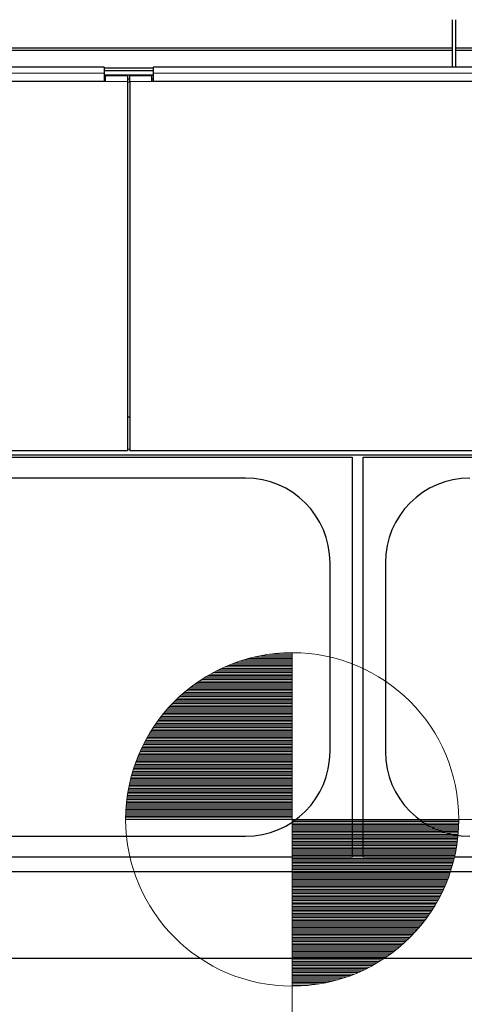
# Model space of a CAD drawing. Header units: inches. Extents: x 0 to 17820, y -10 to 12600.
# Tile 41 of 116: x 3271 to 3671, y 9114 to 10000. Entities that reach past the tile are written whole.
import ezdxf

# ---------------------------------------------------------------- set-up
doc = ezdxf.new("R2010")
doc.units = ezdxf.units.IN
doc.layers.add('1', color=7, linetype='Continuous', true_color=0xffffff)
doc.layers.add('254', color=7, linetype='Continuous', true_color=0xffffff)
doc.styles.add('latin_extended', font='simplex.shx')
doc.dimstyles.get("Standard").update_dxf_attribs({"dimtxt": 0.18, "dimasz": 0.18, "dimexe": 0.18, "dimexo": 0.0625, "dimgap": 0.09, "dimtad": 0, "dimtih": 1, "dimtoh": 1, "dimdec": 4, "dimzin": 0, "dimdsep": 46, "dimtxsty": 'Standard', "dimcen": 0.09, "dimadec": 0, "dimazin": 0, "dimtfac": 1, "dimtdec": 4, "dimtofl": 0, "dimtmove": 0, "dimatfit": 3, "dimfxl": 1, "dimtolj": 1, "dimtzin": 0, "dimarcsym": 0})

# ---------------------------------------------------------------- blocks, each defined once
blk = doc.blocks.new('HATCH1')
at = {"color": 3, "lineweight": 13}
for p, q in [((115.895, 314.183), (117.204, 314.183)), ((116.063, 314.225), (117.204, 314.225)), ((116.261, 314.267), (117.204, 314.267)), ((116.518, 314.31), (117.204, 314.31)), ((116.979, 314.352), (117.204, 314.352)), ((115.086, 313.886), (117.204, 313.886)), ((115.179, 313.929), (117.204, 313.929)), ((115.278, 313.971), (117.204, 313.971)), ((115.383, 314.013), (117.204, 314.013)), ((115.495, 314.056), (117.204, 314.056)), ((115.616, 314.098), (117.204, 314.098)), ((115.748, 314.14), (117.204, 314.14)), ((114.543, 313.59), (117.204, 313.59)), ((114.612, 313.632), (117.204, 313.632)), ((114.683, 313.675), (117.204, 313.675)), ((114.757, 313.717), (117.204, 313.717)), ((114.834, 313.759), (117.204, 313.759)), ((114.914, 313.802), (117.204, 313.802)), ((114.998, 313.844), (117.204, 313.844)), ((114.122, 313.294), (117.204, 313.294)), ((114.177, 313.336), (117.204, 313.336)), ((114.233, 313.378), (117.204, 313.378)), ((114.291, 313.421), (117.204, 313.421)), ((114.351, 313.463), (117.204, 313.463)), ((114.413, 313.505), (117.204, 313.505)), ((114.477, 313.548), (117.204, 313.548)), ((113.777, 312.997), (117.204, 312.997)), ((113.822, 313.04), (117.204, 313.04)), ((113.869, 313.082), (117.204, 313.082)), ((113.917, 313.124), (117.204, 313.124)), ((113.966, 313.167), (117.204, 313.167)), ((114.017, 313.209), (117.204, 313.209)), ((114.068, 313.251), (117.204, 313.251)), ((113.487, 312.701), (117.204, 312.701)), ((113.526, 312.743), (117.204, 312.743)), ((113.565, 312.786), (117.204, 312.786)), ((113.605, 312.828), (117.204, 312.828)), ((113.647, 312.87), (117.204, 312.87)), ((113.689, 312.913), (117.204, 312.913)), ((113.732, 312.955), (117.204, 312.955)), ((113.241, 312.405), (117.204, 312.405)), ((113.274, 312.447), (117.204, 312.447)), ((113.307, 312.489), (117.204, 312.489)), ((113.342, 312.532), (117.204, 312.532)), ((113.377, 312.574), (117.204, 312.574)), ((113.413, 312.616), (117.204, 312.616)), ((113.45, 312.659), (117.204, 312.659)), ((113.029, 312.108), (117.204, 312.108)), ((113.058, 312.151), (117.204, 312.151)), ((113.087, 312.193), (117.204, 312.193)), ((113.116, 312.235), (117.204, 312.235)), ((113.146, 312.278), (117.204, 312.278)), ((113.177, 312.32), (117.204, 312.32)), ((113.208, 312.362), (117.204, 312.362)), ((112.849, 311.812), (117.204, 311.812)), ((112.873, 311.854), (117.204, 311.854)), ((112.897, 311.897), (117.204, 311.897)), ((112.923, 311.939), (117.204, 311.939)), ((112.949, 311.981), (117.204, 311.981)), ((112.975, 312.024), (117.204, 312.024)), ((113.002, 312.066), (117.204, 312.066)), ((112.694, 311.516), (117.204, 311.516)), ((112.715, 311.558), (117.204, 311.558)), ((112.736, 311.6), (117.204, 311.6)), ((112.757, 311.643), (117.204, 311.643)), ((112.779, 311.685), (117.204, 311.685)), ((112.802, 311.727), (117.204, 311.727)), ((112.825, 311.77), (117.204, 311.77)), ((112.564, 311.22), (117.204, 311.22)), ((112.581, 311.262), (117.204, 311.262)), ((112.599, 311.304), (117.204, 311.304)), ((112.617, 311.347), (117.204, 311.347)), ((112.636, 311.389), (117.204, 311.389)), ((112.655, 311.431), (117.204, 311.431)), ((112.674, 311.473), (117.204, 311.473)), ((112.456, 310.923), (117.204, 310.923)), ((112.47, 310.966), (117.204, 310.966)), ((112.485, 311.008), (117.204, 311.008)), ((112.5, 311.05), (117.204, 311.05)), ((112.515, 311.093), (117.204, 311.093)), ((112.531, 311.135), (117.204, 311.135)), ((112.547, 311.177), (117.204, 311.177)), ((112.368, 310.627), (117.204, 310.627)), ((112.38, 310.669), (117.204, 310.669)), ((112.391, 310.712), (117.204, 310.712)), ((112.403, 310.754), (117.204, 310.754)), ((112.416, 310.796), (117.204, 310.796)), ((112.429, 310.839), (117.204, 310.839)), ((112.442, 310.881), (117.204, 310.881)), ((112.3, 310.331), (117.204, 310.331)), ((112.309, 310.373), (117.204, 310.373)), ((112.318, 310.415), (117.204, 310.415)), ((112.327, 310.458), (117.204, 310.458)), ((112.337, 310.5), (117.204, 310.5)), ((112.347, 310.542), (117.204, 310.542)), ((112.357, 310.585), (117.204, 310.585)), ((112.25, 310.034), (117.204, 310.034)), ((112.256, 310.077), (117.204, 310.077)), ((112.263, 310.119), (117.204, 310.119)), ((112.269, 310.161), (117.204, 310.161)), ((112.277, 310.204), (117.204, 310.204)), ((112.284, 310.246), (117.204, 310.246)), ((112.292, 310.288), (117.204, 310.288)), ((112.219, 309.738), (117.204, 309.738)), ((112.222, 309.78), (117.204, 309.78)), ((112.226, 309.823), (117.204, 309.823)), ((112.23, 309.865), (117.204, 309.865)), ((112.235, 309.907), (117.204, 309.907)), ((112.24, 309.95), (117.204, 309.95)), ((112.245, 309.992), (117.204, 309.992)), ((112.205, 309.442), (117.204, 309.442)), ((112.206, 309.484), (117.204, 309.484)), ((112.207, 309.526), (117.204, 309.526)), ((112.209, 309.569), (117.204, 309.569)), ((112.211, 309.611), (117.204, 309.611)), ((112.213, 309.653), (117.204, 309.653)), ((112.216, 309.696), (117.204, 309.696)), ((112.204, 309.357), (117.204, 309.357)), ((112.205, 309.399), (117.204, 309.399))]:
    blk.add_line(p, q, dxfattribs=at)
blk = doc.blocks.new('HATCH3')
at = {"color": 3, "lineweight": 13}
for p, q in [((117.204, 309.332), (122.204, 309.332)), ((117.204, 309.29), (122.204, 309.29)), ((117.204, 309.248), (122.203, 309.248)), ((117.204, 309.205), (122.202, 309.205)), ((117.204, 309.163), (122.201, 309.163)), ((117.204, 309.121), (122.199, 309.121)), ((117.204, 309.078), (122.197, 309.078)), ((117.204, 309.036), (122.194, 309.036)), ((117.204, 308.994), (122.191, 308.994)), ((117.204, 308.951), (122.188, 308.951)), ((117.204, 308.909), (122.184, 308.909)), ((117.204, 308.867), (122.18, 308.867)), ((117.204, 308.824), (122.176, 308.824)), ((117.204, 308.782), (122.171, 308.782)), ((117.204, 308.74), (122.166, 308.74)), ((117.204, 308.697), (122.161, 308.697)), ((117.204, 308.655), (122.155, 308.655)), ((117.204, 308.613), (122.149, 308.613)), ((117.204, 308.57), (122.142, 308.57)), ((117.204, 308.528), (122.135, 308.528)), ((117.204, 308.486), (122.128, 308.486)), ((117.204, 308.443), (122.12, 308.443)), ((117.204, 308.401), (122.112, 308.401)), ((117.204, 308.359), (122.104, 308.359)), ((117.204, 308.316), (122.095, 308.316)), ((117.204, 308.274), (122.086, 308.274)), ((117.204, 308.232), (122.076, 308.232)), ((117.204, 308.189), (122.066, 308.189)), ((117.204, 308.147), (122.056, 308.147)), ((117.204, 308.105), (122.045, 308.105)), ((117.204, 308.062), (122.034, 308.062)), ((117.204, 308.02), (122.022, 308.02)), ((117.204, 307.978), (122.01, 307.978)), ((117.204, 307.935), (121.998, 307.935)), ((117.204, 307.893), (121.985, 307.893)), ((117.204, 307.851), (121.972, 307.851)), ((117.204, 307.808), (121.959, 307.808)), ((117.204, 307.766), (121.945, 307.766)), ((117.204, 307.724), (121.93, 307.724)), ((117.204, 307.681), (121.915, 307.681)), ((117.204, 307.639), (121.9, 307.639)), ((117.204, 307.597), (121.884, 307.597)), ((117.204, 307.554), (121.868, 307.554)), ((117.204, 307.512), (121.852, 307.512)), ((117.204, 307.47), (121.835, 307.47)), ((117.204, 307.427), (121.817, 307.427)), ((117.204, 307.385), (121.799, 307.385)), ((117.204, 307.343), (121.781, 307.343)), ((117.204, 307.3), (121.762, 307.3)), ((117.204, 307.258), (121.743, 307.258)), ((117.204, 307.216), (121.723, 307.216)), ((117.204, 307.173), (121.702, 307.173)), ((117.204, 307.131), (121.682, 307.131)), ((117.204, 307.089), (121.66, 307.089)), ((117.204, 307.047), (121.638, 307.047)), ((117.204, 307.004), (121.616, 307.004)), ((117.204, 306.962), (121.593, 306.962)), ((117.204, 306.92), (121.57, 306.92)), ((117.204, 306.877), (121.546, 306.877)), ((117.204, 306.835), (121.522, 306.835)), ((117.204, 306.793), (121.497, 306.793)), ((117.204, 306.75), (121.471, 306.75)), ((117.204, 306.708), (121.445, 306.708)), ((117.204, 306.666), (121.418, 306.666)), ((117.204, 306.623), (121.391, 306.623)), ((117.204, 306.581), (121.363, 306.581)), ((117.204, 306.539), (121.334, 306.539)), ((117.204, 306.496), (121.305, 306.496)), ((117.204, 306.454), (121.275, 306.454)), ((117.204, 306.412), (121.245, 306.412)), ((117.204, 306.369), (121.213, 306.369)), ((117.204, 306.327), (121.182, 306.327)), ((117.204, 306.285), (121.149, 306.285)), ((117.204, 306.242), (121.116, 306.242)), ((117.204, 306.2), (121.082, 306.2)), ((117.204, 306.158), (121.047, 306.158)), ((117.204, 306.115), (121.011, 306.115)), ((117.204, 306.073), (120.975, 306.073)), ((117.204, 306.031), (120.937, 306.031)), ((117.204, 305.988), (120.899, 305.988)), ((117.204, 305.946), (120.86, 305.946)), ((117.204, 305.904), (120.82, 305.904)), ((117.204, 305.861), (120.779, 305.861)), ((117.204, 305.819), (120.737, 305.819)), ((117.204, 305.777), (120.694, 305.777)), ((117.204, 305.734), (120.65, 305.734)), ((117.204, 305.692), (120.605, 305.692)), ((117.204, 305.65), (120.559, 305.65)), ((117.204, 305.607), (120.512, 305.607)), ((117.204, 305.565), (120.463, 305.565)), ((117.204, 305.523), (120.413, 305.523)), ((117.204, 305.48), (120.362, 305.48)), ((117.204, 305.438), (120.309, 305.438)), ((117.204, 305.396), (120.255, 305.396)), ((117.204, 305.353), (120.199, 305.353)), ((117.204, 305.311), (120.142, 305.311)), ((117.204, 305.269), (120.083, 305.269)), ((117.204, 305.226), (120.022, 305.226)), ((117.204, 305.184), (119.959, 305.184)), ((117.204, 305.142), (119.893, 305.142)), ((117.204, 305.099), (119.826, 305.099)), ((117.204, 305.057), (119.756, 305.057)), ((117.204, 305.015), (119.683, 305.015)), ((117.204, 304.972), (119.607, 304.972)), ((117.204, 304.93), (119.529, 304.93)), ((117.204, 304.888), (119.446, 304.888)), ((117.204, 304.845), (119.36, 304.845)), ((117.204, 304.803), (119.269, 304.803)), ((117.204, 304.761), (119.173, 304.761)), ((117.204, 304.718), (119.071, 304.718)), ((117.204, 304.676), (118.962, 304.676)), ((117.204, 304.634), (118.845, 304.634)), ((117.204, 304.591), (118.717, 304.591)), ((117.204, 304.549), (118.577, 304.549)), ((117.204, 304.507), (118.419, 304.507)), ((117.204, 304.464), (118.235, 304.464)), ((117.204, 304.422), (118.008, 304.422)), ((117.204, 304.38), (117.68, 304.38))]:
    blk.add_line(p, q, dxfattribs=at)
blk = doc.blocks.new('_U1')
at = {"layer": '254', "color": 3, "linetype": 'Continuous', "lineweight": 13, "transparency": 16777216}
for p, q in [((3912.93, 9280.7), (3912.93, 11785.66)), ((3546.09, 9280.7), (3942.93, 9280.7)), ((3912.93, 9175.7), (3912.93, 8778.65)), ((5283.09, 8673.65), (3882.93, 8673.65))]:
    blk.add_line(p, q, dxfattribs=at)
at = {"layer": '254', "color": 3, "transparency": 16777216}
for points in [[(3930.43, 9175.7), (3895.43, 9175.7), (3912.93, 9280.7)], [(3895.43, 8778.65), (3930.43, 8778.65), (3912.93, 8673.65)]]:
    blk.add_solid(points, dxfattribs=at)
at = {"layer": 'Defpoints', "color": 0, "transparency": 16777216}
for p in [(3516.09, 9280.7), (3912.93, 8673.65), (5313.09, 8673.65)]:
    blk.add_point(p, dxfattribs=at)
at = {"layer": '254', "color": 2, "lineweight": 13, "transparency": 16777216, "insert": (3755.43, 11463.16), "char_height": 105, "attachment_point": 1, "rotation": 90, "style": 'latin_extended'}
blk.add_mtext('\\A1;607', dxfattribs=at)
blk = doc.blocks.new('_U9')
at = {"layer": '254', "color": 3, "linetype": 'Continuous', "lineweight": 13, "transparency": 16777216}
for p, q in [((6468.59, 10266.59), (6468.59, 6950.65)), ((761.09, 8418.65), (761.09, 6950.65)), ((6363.59, 6980.65), (866.09, 6980.65))]:
    blk.add_line(p, q, dxfattribs=at)
at = {"layer": '254', "color": 3, "transparency": 16777216}
for points in [[(866.09, 6998.15), (866.09, 6963.15), (761.09, 6980.65)], [(6363.59, 6963.15), (6363.59, 6998.15), (6468.59, 6980.65)]]:
    blk.add_solid(points, dxfattribs=at)
at = {"layer": 'Defpoints', "color": 0, "transparency": 16777216}
for p in [(6468.59, 10296.59), (761.09, 8448.65), (761.09, 6980.65)]:
    blk.add_point(p, dxfattribs=at)
at = {"layer": '254', "color": 2, "lineweight": 13, "transparency": 16777216, "insert": (3429.84, 7138.15), "char_height": 105, "attachment_point": 1, "style": 'latin_extended'}
blk.add_mtext('\\A1;5707', dxfattribs=at)
blk = doc.blocks.new('_U10')
at = {"layer": '254', "color": 3, "linetype": 'Continuous', "lineweight": 13, "transparency": 16777216}
for p, q in [((3516.09, 9250.7), (3516.09, 7168.55)), ((1464.89, 8643.65), (1464.89, 7168.55)), ((3411.09, 7198.55), (1569.89, 7198.55))]:
    blk.add_line(p, q, dxfattribs=at)
at = {"layer": '254', "color": 3, "transparency": 16777216}
for points in [[(1569.89, 7216.05), (1569.89, 7181.05), (1464.89, 7198.55)], [(3411.09, 7181.05), (3411.09, 7216.05), (3516.09, 7198.55)]]:
    blk.add_solid(points, dxfattribs=at)
at = {"layer": 'Defpoints', "color": 0, "transparency": 16777216}
for p in [(3516.09, 9280.7), (1464.89, 8673.65), (1464.89, 7198.55)]:
    blk.add_point(p, dxfattribs=at)
at = {"layer": '254', "color": 2, "lineweight": 13, "transparency": 16777216, "insert": (2327.99, 7356.05), "char_height": 105, "attachment_point": 1, "style": 'latin_extended'}
blk.add_mtext('\\A1;2051', dxfattribs=at)

msp = doc.modelspace()

# ---------------------------------------------------------------- linework, layer by layer
at = {"layer": '1', "color": 2, "linetype": 'Continuous', "lineweight": 25}
for p, q in [((3660.59, 9974.621), (3660.59, 10000.163)), ((3663.59, 9974.621), (3663.59, 10000.163)), ((3660.59, 9974.621), (2683.59, 9974.621)), ((3660.59, 9972.357), (3660.59, 9974.621)), ((3663.59, 9972.357), (3663.59, 9974.621)), ((4640.59, 9974.621), (3663.59, 9974.621)), ((3660.59, 9972.357), (2683.59, 9972.357)), ((3660.59, 9957.416), (3660.59, 9972.357)), ((3663.59, 9957.416), (3663.59, 9972.357)), ((4640.59, 9972.357), (3663.59, 9972.357)), ((3346.84, 9957.415), (2763.84, 9957.415)), ((3346.84, 9957.415), (3346.84, 9952.043)), ((3390.84, 9956.612), (3346.84, 9956.612)), ((3973.84, 9957.415), (3390.84, 9957.415)), ((3390.84, 9957.415), (3390.84, 9952.043)), ((3390.84, 9954.013), (3346.84, 9954.013)), ((3346.84, 9952.043), (3346.84, 9944.529)), ((3390.836, 9950.309), (3346.851, 9950.309)), ((3367.84, 9949.604), (3347.84, 9949.604)), ((3347.84, 9949.604), (3347.84, 9944.524)), ((3367.84, 9949.604), (3367.84, 9944.524)), ((3389.84, 9949.604), (3369.84, 9949.604)), ((3369.84, 9944.524), (3369.84, 9949.604)), ((3389.84, 9944.524), (3389.84, 9949.604)), ((3390.84, 9952.043), (3390.84, 9944.529)), ((3347.84, 9944.524), (2762.84, 9944.524)), ((3346.84, 9944.529), (2763.84, 9944.529)), ((3347.84, 9946.604), (3346.84, 9946.604)), ((3369.84, 9946.604), (3367.84, 9946.604)), ((3367.84, 9944.524), (3367.84, 9612.154)), ((3369.84, 9944.524), (3369.84, 9612.154)), ((3390.84, 9946.604), (3389.84, 9946.604)), ((3974.84, 9944.524), (3389.84, 9944.524)), ((3973.84, 9944.529), (3390.84, 9944.529)), ((3369.84, 9642.552), (3367.84, 9642.552)), ((3367.84, 9612.154), (2742.84, 9612.154)), ((3994.84, 9612.154), (3369.84, 9612.154)), ((2739.84, 9608.568), (3989.84, 9608.568)), ((3090.09, 9606.649), (3570.09, 9606.649)), ((3570.09, 9606.649), (3570.09, 9246.649)), ((3580.09, 9246.649), (3580.09, 9606.649)), ((3580.09, 9606.649), (4060.09, 9606.649)), ((3474.09, 9587.749), (3186.09, 9587.749)), ((3550.19, 9341.649), (3550.19, 9511.649)), ((3599.99, 9511.649), (3599.99, 9341.649)), ((3186.09, 9265.549), (3474.09, 9265.549)), ((3570.09, 9246.649), (3090.09, 9246.649)), ((4060.09, 9246.649), (3580.09, 9246.649)), ((4645.09, 9233.649), (1592.638, 9233.649)), ((4645.09, 9155.707), (1704.633, 9155.707))]:
    msp.add_line(p, q, dxfattribs=at)
at = {"layer": '1', "color": 110, "linetype": 'Continuous', "lineweight": 13}
for p, q in [((3367.84, 9944.524), (3347.84, 9944.524)), ((3389.84, 9944.524), (3369.84, 9944.524)), ((3369.82, 9613.837), (3367.828, 9613.837))]:
    msp.add_line(p, q, dxfattribs=at)
at = {"layer": '1', "color": 2, "linetype": 'Continuous', "lineweight": 25}
for centre, start, end in [((3474.09, 9511.649), 0, 90), ((3676.09, 9511.649), 90, 180), ((3474.09, 9341.649), 270, 0), ((3676.09, 9341.649), 180, 270)]:
    msp.add_arc(centre, 76.1, start, end, dxfattribs=at)
at = {"layer": '1', "color": 110, "linetype": 'Continuous', "lineweight": 13}
for points, degree in [([(3346.84, 9952.043), (2763.84, 9952.043)], 1), ([(3973.84, 9952.043), (3390.84, 9952.043)], 1), ([(3367.84, 9944.06), (3368.506, 9944.06), (3369.173, 9944.06), (3369.84, 9944.06)], 3)]:
    msp.add_open_spline(points, degree=degree, dxfattribs=at)
at = {"layer": '254', "color": 3, "linetype": 'Continuous', "lineweight": 13}
for p, q in [((3516.13, 9130.71), (3516.13, 9430.71)), ((3366.13, 9280.71), (3666.13, 9280.71))]:
    msp.add_line(p, q, dxfattribs=at)
msp.add_circle((3516.13, 9280.71), 150, dxfattribs=at)

# ---------------------------------------------------------------- block references
at = {"layer": '254', "color": 3, "linetype": 'Continuous', "lineweight": 13, "xscale": 30, "yscale": 30, "zscale": 30}
for name in ['HATCH1', 'HATCH3']:
    msp.add_blockref(name, (0, 0), dxfattribs=at)

# ---------------------------------------------------------------- dimensions: what is measured, and where the dimension line sits
at = {"layer": '254', "color": 2, "linetype": 'Continuous', "lineweight": 13}
dim = msp.add_linear_dim(base=(3912.933, 8673.649), p1=(3516.09, 9280.695), p2=(5313.09, 8673.649), angle=90, dimstyle='Standard', override={"dimscale": 30, "dimtxt": 3.5, "dimasz": 3.5, "dimexe": 1, "dimexo": 1, "dimgap": 1.75, "dimtad": 1, "dimtih": 0, "dimtoh": 0, "dimdec": 0, "dimlfac": 1, "dimzin": 8, "dimdsep": 46, "dimlunit": 2, "dimtxsty": 'latin_extended', "dimsah": 1, "dimse1": 0, "dimse2": 0, "dimsd1": 0, "dimsd2": 0, "dimclrd": 3, "dimclre": 3, "dimclrt": 2, "dimtol": 0, "dimtm": -0.1, "dimtfac": 0.714286, "dimtdec": 3, "dimtofl": 1, "dimtmove": 0, "dimtzin": 8, "dimlwd": 13, "dimlwe": 13}, dxfattribs=at)
dim.commit()
dim.dimension.update_dxf_attribs({"geometry": '_U1', "text_midpoint": (3912.933, 11598.164), "dimtype": 160})
for base, p1, p2, picture, middle in [((761.0897, 6980.64919), (6468.58969, 10296.58971), (761.0897, 8448.64919), '_U9', (3614.83969, 6980.64919)), ((1464.885, 7198.547), (3516.09, 9280.695), (1464.885, 8673.649), '_U10', (2490.488, 7198.547))]:
    dim = msp.add_linear_dim(base=base, p1=p1, p2=p2, dimstyle='Standard', override={"dimscale": 30, "dimtxt": 3.5, "dimasz": 3.5, "dimexe": 1, "dimexo": 1, "dimgap": 1.75, "dimtad": 1, "dimtih": 1, "dimtoh": 0, "dimdec": 0, "dimlfac": 1, "dimzin": 8, "dimdsep": 46, "dimlunit": 2, "dimtxsty": 'latin_extended', "dimsah": 1, "dimse1": 0, "dimse2": 0, "dimsd1": 0, "dimsd2": 0, "dimclrd": 3, "dimclre": 3, "dimclrt": 2, "dimtol": 0, "dimtm": -0.1, "dimtfac": 0.714286, "dimtdec": 3, "dimtofl": 1, "dimtmove": 0, "dimtzin": 8, "dimlwd": 13, "dimlwe": 13}, dxfattribs=at)
    dim.commit()
    dim.dimension.update_dxf_attribs({"geometry": picture, "text_midpoint": middle, "dimtype": 160})

doc.saveas('drawing.dxf')
